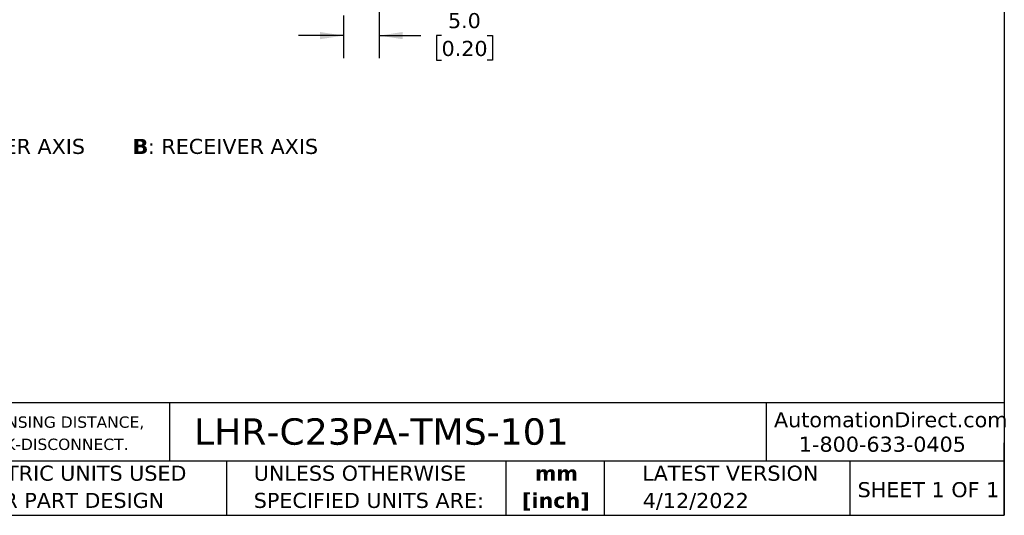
# Model space of a CAD drawing. Header units: millimetres. Extents: x 6 to 273, y 6 to 210.
# Tile 2 of 4: x 135 to 273, y 6 to 76. Entities that reach past the tile are written whole.
import ezdxf

# ---------------------------------------------------------------- set-up
doc = ezdxf.new("R2010")
doc.units = ezdxf.units.MM
doc.linetypes.add('SLD-Solid', pattern=[0])
doc.layers.add('DIMENSIONS', color=140, linetype='SLD-Solid', lineweight=25)
doc.layers.add('TEXT', color=140, linetype='SLD-Solid', lineweight=25)
doc.styles.add('SLDTEXTSTYLE0', font='VERDANAB.TTF')
doc.styles.add('SLDTEXTSTYLE1', font='VERDANA.TTF')
doc.dimstyles.new('SLDDIMSTYLE2', dxfattribs={"dimtxt": 2.158008, "dimasz": 3.302, "dimexe": 0, "dimexo": 0.0625, "dimgap": 0.539502, "dimtad": 0, "dimtih": 1, "dimtoh": 1, "dimrnd": 1e-09, "dimzin": 4, "dimdsep": 46, "dimtxsty": 'SLDTEXTSTYLE1', "dimsah": 1, "dimcen": 0.09, "dimadec": 0, "dimazin": 1, "dimtfac": 1, "dimtmove": 0, "dimatfit": 0, "dimfxl": 0, "dimfrac": 2, "dimtolj": 1, "dimtzin": 12, "dimarcsym": 0})

# ---------------------------------------------------------------- blocks, each defined once
blk = doc.blocks.new('SW_NOTE_0')
at = {"layer": 'TEXT', "color": 0, "attachment_point": 1}
for s, insert, char_height, style in [('A', (0, 2.69), 2.12, 'SLDTEXTSTYLE0'), (': EMITTER AXIS      ', (2.19, 2.69), 2.1167, 'SLDTEXTSTYLE1'), ('B', (30.97, 2.69), 2.12, 'SLDTEXTSTYLE0'), (': RECEIVER AXIS', (33.12, 2.69), 2.1167, 'SLDTEXTSTYLE1')]:
    blk.add_mtext(s, dxfattribs=dict(at, insert=insert, char_height=char_height, style=style))
blk = doc.blocks.new('SW_NOTE_0_1')
at = {"layer": 'TEXT', "color": 0, "char_height": 1.5875, "attachment_point": 1, "style": 'SLDTEXTSTYLE1'}
for s, insert in [('CONTRINEX PHOTOELECTRIC SENSOR, RECTANGULAR, DIFFUSE WITH BACKGROUND SUPPRESSION, 15-250MM SENSING DISTANCE, ', (0, 2.02)), ('COMPLEMENTARY LIGHT-ON/DARK-ON, NPN, TEACH-IN BUTTON, 1000 HZ SWITCHING FREQUENCY, 4-PIN M8 QUICK-DISCONNECT.', (0, -1.1))]:
    blk.add_mtext(s, dxfattribs=dict(at, insert=insert))
blk = doc.blocks.new('SW_NOTE_0_2')
at = {"layer": 'TEXT', "color": 0, "char_height": 2.117, "attachment_point": 2, "style": 'SLDTEXTSTYLE0'}
for s, insert in [('mm', (2.84, 2.69)), ('[inch]', (2.76, -1.13))]:
    blk.add_mtext(s, dxfattribs=dict(at, insert=insert))
blk = doc.blocks.new('SW_NOTE_0_3')
at = {"layer": 'TEXT', "color": 0, "char_height": 2.1167, "attachment_point": 1, "style": 'SLDTEXTSTYLE1'}
for s, insert in [('UNLESS OTHERWISE ', (0, 2.69)), ('SPECIFIED UNITS ARE:', (0, -1.13))]:
    blk.add_mtext(s, dxfattribs=dict(at, insert=insert))
blk = doc.blocks.new('SW_NOTE_0_7')
at = {"layer": 'TEXT', "color": 0, "char_height": 2.1167, "attachment_point": 1, "style": 'SLDTEXTSTYLE1'}
for s, insert in [('METRIC UNITS USED ', (0, 2.69)), ('FOR PART DESIGN', (0, -1.13))]:
    blk.add_mtext(s, dxfattribs=dict(at, insert=insert))
blk = doc.blocks.new('_D_2')
at = {"layer": 'DIMENSIONS'}
for p, q in [((185.23, 91.49), (185.23, 70.56)), ((180.23, 76.58), (180.23, 70.56)), ((180.23, 73.73), (173.88, 73.73)), ((185.23, 73.73), (191.06, 73.73)), ((193.99, 73.73), (193.26, 73.73)), ((193.26, 73.73), (193.26, 70.3)), ((200.4, 73.73), (201.13, 73.73)), ((201.13, 73.73), (201.13, 70.3)), ((193.26, 70.3), (193.99, 70.3)), ((201.13, 70.3), (200.4, 70.3))]:
    blk.add_line(p, q, dxfattribs=at)
for points in [[(180.23, 73.73), (176.93, 74.24), (176.93, 73.23)], [(185.23, 73.73), (188.53, 73.23), (188.53, 74.24)]]:
    blk.add_solid(points, dxfattribs=at)
at = {"layer": 'DIMENSIONS', "char_height": 2.117, "attachment_point": 1, "style": 'SLDTEXTSTYLE1'}
for s, insert in [('5.0', (194.89, 76.9)), ('0.20', (193.99, 72.99))]:
    blk.add_mtext(s, dxfattribs=dict(at, insert=insert))

msp = doc.modelspace()

# ---------------------------------------------------------------- linework, layer by layer
at = {"layer": 'TEXT'}
for p, q in [((273.05, 209.55), (273.05, 6.35)), ((273.05, 22.126), (6.35, 22.126)), ((155.759, 22.126), (155.759, 13.97)), ((239.575, 22.126), (239.575, 13.97)), ((273.05, 6.35), (273.05, 16.51)), ((273.05, 13.97), (6.35, 13.97)), ((163.78, 13.97), (163.78, 6.35)), ((203.024, 13.97), (203.024, 6.35)), ((216.812, 13.97), (216.812, 6.35)), ((251.349, 13.97), (251.349, 6.35)), ((6.35, 6.35), (273.05, 6.35))]:
    msp.add_line(p, q, dxfattribs=at)

# ---------------------------------------------------------------- block references
for name, p in [('SW_NOTE_0', (119.614, 56.542)), ('SW_NOTE_0_1', (7.966, 18.216)), ('SW_NOTE_0_7', (128.478, 10.635)), ('SW_NOTE_0_3', (167.608, 10.635)), ('SW_NOTE_0_2', (207.286, 10.633))]:
    msp.add_blockref(name, p, dxfattribs=at)

# ---------------------------------------------------------------- texts
at = {"layer": 'TEXT', "style": 'SLDTEXTSTYLE1'}
for s, insert, char_height, attachment_point in [('AutomationDirect.com', (240.695, 20.836), 2.11667, 1), ('LHR-C23PA-TMS-101', (159.208, 19.975), 3.70417, 1), ('1-800-633-0405', (244.192, 17.397), 2.11667, 1), ('LATEST VERSION', (234.552, 13.324), 2.11667, 2), ('SHEET 1 OF 1', (252.441, 11.011), 2.11667, 1), ('4/12/2022', (229.701, 9.487), 2.1167, 2)]:
    msp.add_mtext(s, dxfattribs=dict(at, insert=insert, char_height=char_height, attachment_point=attachment_point))

# ---------------------------------------------------------------- dimensions: what is measured, and where the dimension line sits
at = {"layer": 'DIMENSIONS'}
dim = msp.add_linear_dim(base=(185.232, 73.733), p1=(180.232, 77.855), p2=(185.232, 92.756), dimstyle='SLDDIMSTYLE2', dxfattribs=at)
dim.commit()
dim.dimension.update_dxf_attribs({"geometry": '_D_2', "text_midpoint": (197.195, 73.733), "dimtype": 160})

doc.saveas('drawing.dxf')
